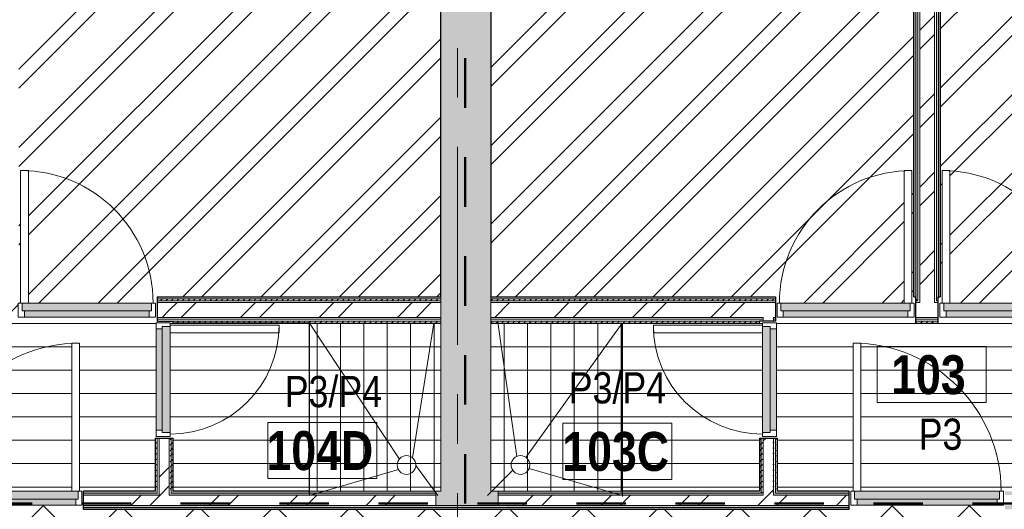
# Model space of a CAD drawing. Header units: millimetres. Extents: x -2180 to 54567, y -1945 to 22251.
# Tile 82 of 143: x 15192 to 21509, y 11857 to 15000. Entities that reach past the tile are written whole.
import ezdxf

# ---------------------------------------------------------------- set-up
doc = ezdxf.new("R2010")
doc.units = ezdxf.units.MM
doc.linetypes.add('Dash', pattern=[635, 317.5, -317.5])
doc.linetypes.add('Grid Line 1_2_', pattern=[2222.5, 1270, -317.5, 317.5, -317.5])
for name, color, linetype, lineweight, true_color in [('_ hall', 9, 'Continuous', 9, 0x808080), ('_Tuletõkketsoon', 1, 'Dash', 50, 0xff0000), ('Color Fill-1', 7, 'Continuous', 9, 0xab8450), ('Color Fill-2', 7, 'Continuous', 9, 0xc0c040), ('Color Fill-3', 9, 'Continuous', 9, 0x808080), ('Cut Pattern-1', 7, 'Continuous', 9, 0x787878), ('Cut Pattern-2', 7, 'Continuous', 25, 0x787878), ('Detail Items-1', 9, 'Continuous', 9, 0x808080), ('Doors-1', 7, 'Continuous', 9, 0x7b918a), ('Doors-3', 7, 'Continuous', 9, 0x646464), ('Room Tags-1', 7, 'Continuous', 9, 0x800000)]:
    doc.layers.add(name, color=color, linetype=linetype, lineweight=lineweight, true_color=true_color)
for name, color, linetype, lineweight in [('Common Edges', 7, 'Continuous', 9), ('Cut Pattern-3', 7, 'Continuous', 9), ('Doors', 7, 'Continuous', 9), ('Doors-2', 7, 'Continuous', 18), ('Grids-1', 7, 'Grid Line 1_2_', 9), ('Plan Swing', 7, 'Continuous', 9), ('Room Tags', 7, 'Continuous', 9), ('Thin Lines', 7, 'Continuous', 9), ('Walls-1', 7, 'Continuous', 25)]:
    doc.layers.add(name, color=color, linetype=linetype, lineweight=lineweight)
doc.styles.add('Swis721 Cn BT_1', font='swissc.ttf', dxfattribs={"height": 200})
doc.styles.add('Swis721 Cn BT_B', font='swisscb.ttf', dxfattribs={"height": 250})
pattern_1 = [(45, (0, 0), (0, 35.355339), [25, -25])]
pattern_2 = [(45, (0, 0), (-251.447, 251.447), []), (45, (0, 381), (-251.447, 251.447), [])]
pattern_3 = [(0, (0, 0), (0, 150), [])]

# ---------------------------------------------------------------- blocks, each defined once
blk = doc.blocks.new('SMA_D01_ 1-poolne - SU-P-10- 900x2100 1 korrus-V6-1 Korruse põrandate plaan')
at = {"layer": 'Doors-1'}
for points in [[(415, -5.5), (415, 44.5), (-415, 44.5), (-415, -5.5), (400, -5.5)], [(136, -45.5), (400, -45.5), (400, -5.5), (-400, -5.5), (-400, -45.5), (97.9, -45.5)]]:
    blk.add_hatch(color=256, dxfattribs=at).paths.add_polyline_path(points, flags=0)
at = {"layer": 'Doors'}
for p, q in [((375, 44.5), (-415, 44.5)), ((-400, -5.5), (400, -5.5)), ((400, -45.5), (-400, -45.5))]:
    blk.add_line(p, q, dxfattribs=at)
at = {"layer": 'Doors-2'}
for p, q in [((425, 894.5), (375, 894.5)), ((375, 894.5), (375, 44.5)), ((425, 44.5), (425, 894.5)), ((-415, 44.5), (-440, 44.5)), ((-440, 44.5), (-440, -45.5)), ((-415, -5.5), (-415, 44.5)), ((375, 44.5), (425, 44.5)), ((415, 44.5), (415, -5.5)), ((440, 44.5), (425, 44.5)), ((440, -45.5), (440, 44.5)), ((-440, -45.5), (-400, -45.5)), ((-400, -5.5), (-415, -5.5)), ((-400, -45.5), (-400, -5.5)), ((415, -5.5), (400, -5.5)), ((400, -5.5), (400, -45.5)), ((400, -45.5), (440, -45.5))]:
    blk.add_line(p, q, dxfattribs=at)
at = {"layer": 'Plan Swing'}
blk.add_arc((425, 44.5), 850, 90, 180, dxfattribs=at)
blk = doc.blocks.new('SMA_D01_ 1-poolne - SU-P-10- 900x2100 1 korrus-2368688-1 Korruse põrandate plaan')
at = {"layer": 'Doors-1'}
for points in [[(400, -44.5), (415, -44.5), (415, 5.5), (-415, 5.5), (-415, -44.5), (375, -44.5)], [(47.8, 5.5), (400, 5.5), (400, 45.5), (-400, 45.5), (-400, 5.5), (47, 5.5)]]:
    blk.add_hatch(color=256, dxfattribs=at).paths.add_polyline_path(points, flags=0)
at = {"layer": 'Doors'}
for p, q in [((-400, 45.5), (400, 45.5)), ((400, 5.5), (-400, 5.5)), ((-415, -44.5), (375, -44.5))]:
    blk.add_line(p, q, dxfattribs=at)
at = {"layer": 'Doors-2'}
for p, q in [((-440, -44.5), (-440, 45.5)), ((-440, 45.5), (-400, 45.5)), ((-415, 5.5), (-415, -44.5)), ((-400, 5.5), (-415, 5.5)), ((-400, 45.5), (-400, 5.5)), ((400, 5.5), (400, 45.5)), ((400, 45.5), (440, 45.5)), ((415, 5.5), (400, 5.5)), ((415, -44.5), (415, 5.5)), ((440, 45.5), (440, -44.5)), ((-415, -44.5), (-440, -44.5)), ((375, -44.5), (425, -44.5)), ((375, -894.5), (375, -44.5)), ((425, -44.5), (425, -894.5)), ((440, -44.5), (425, -44.5)), ((425, -894.5), (375, -894.5))]:
    blk.add_line(p, q, dxfattribs=at)
at = {"layer": 'Plan Swing'}
blk.add_arc((425, -44.5), 850, 180, 270, dxfattribs=at)
blk = doc.blocks.new('SMA_D01_ 1-poolne - SU-P-04 - 750x2100-1929738-1 Korruse põrandate plaan')
at = {"layer": 'Doors-3'}
for points in [[(340, -38), (340, 12), (-340, 12), (-340, -38), (308.7, -38)], [(325, 52), (-325, 52), (-325, 12), (325, 12)]]:
    blk.add_hatch(color=256, dxfattribs=at).paths.add_polyline_path(points, flags=0)
at = {"layer": 'Doors'}
for p, q in [((-325, 52), (325, 52)), ((325, 12), (-325, 12)), ((-340, -38), (300, -38))]:
    blk.add_line(p, q, dxfattribs=at)
at = {"layer": 'Doors-2'}
for p, q in [((-365, -38), (-365, 52)), ((-365, 52), (-325, 52)), ((-340, 12), (-340, -38)), ((-325, 12), (-340, 12)), ((-325, 52), (-325, 12)), ((325, 12), (325, 52)), ((325, 52), (365, 52)), ((340, 12), (325, 12)), ((340, -38), (340, 12)), ((365, 52), (365, -38)), ((-340, -38), (-365, -38)), ((300, -38), (350, -38)), ((300, -738), (300, -38)), ((350, -38), (350, -738)), ((365, -38), (350, -38)), ((350, -738), (300, -738))]:
    blk.add_line(p, q, dxfattribs=at)
at = {"layer": 'Plan Swing'}
blk.add_arc((350, -38), 700, 180, 270, dxfattribs=at)
blk = doc.blocks.new('SMA_D01_ 1-poolne - SU-P-07 - 1000x2100 1 korrus-2306832-1 Korruse põrandate plaan')
at = {"layer": 'Doors-1'}
for points in [[(-450, -8), (450, -8), (450, 32), (-450, 32)], [(425, -58), (465, -58), (465, -8), (-465, -8), (-465, -58), (-323, -58)]]:
    blk.add_hatch(color=256, dxfattribs=at).paths.add_polyline_path(points, flags=0)
at = {"layer": 'Doors'}
for p, q in [((-450, 32), (450, 32)), ((-465, -58), (425, -58)), ((450, -8), (-450, -8))]:
    blk.add_line(p, q, dxfattribs=at)
at = {"layer": 'Doors-2'}
for p, q in [((-490, -58), (-490, 32)), ((-490, 32), (-450, 32)), ((-450, 32), (-450, -8)), ((450, -8), (450, 32)), ((450, 32), (490, 32)), ((490, 32), (490, -58)), ((-465, -58), (-490, -58)), ((-465, -8), (-465, -58)), ((-450, -8), (-465, -8)), ((425, -58), (475, -58)), ((425, -1008), (425, -58)), ((465, -8), (450, -8)), ((465, -58), (465, -8)), ((475, -58), (475, -1008)), ((490, -58), (475, -58)), ((475, -1008), (425, -1008))]:
    blk.add_line(p, q, dxfattribs=at)
at = {"layer": 'Plan Swing'}
blk.add_arc((475, -58), 950, 180, 270, dxfattribs=at)
blk = doc.blocks.new('SMA_D01_ 1-poolne - SU-P-04 - 750x2100-1929737-1 Korruse põrandate plaan')
at = {"layer": 'Doors-3'}
for points in [[(340, 38), (-340, 38), (-340, -12), (340, -12), (340, 24.6)], [(325, -52), (325, -12), (-325, -12), (-325, -52), (59.1, -52)]]:
    blk.add_hatch(color=256, dxfattribs=at).paths.add_polyline_path(points, flags=0)
at = {"layer": 'Doors'}
for p, q in [((300, 38), (-340, 38)), ((-325, -12), (325, -12)), ((325, -52), (-325, -52))]:
    blk.add_line(p, q, dxfattribs=at)
at = {"layer": 'Doors-2'}
for p, q in [((350, 738), (300, 738)), ((300, 738), (300, 38)), ((350, 38), (350, 738)), ((-340, 38), (-365, 38)), ((-365, 38), (-365, -52)), ((-340, -12), (-340, 38)), ((300, 38), (350, 38)), ((340, 38), (340, -12)), ((365, 38), (350, 38)), ((365, -52), (365, 38)), ((-365, -52), (-325, -52)), ((-325, -12), (-340, -12)), ((-325, -52), (-325, -12)), ((340, -12), (325, -12)), ((325, -12), (325, -52)), ((325, -52), (365, -52))]:
    blk.add_line(p, q, dxfattribs=at)
at = {"layer": 'Plan Swing'}
blk.add_arc((350, 38), 700, 90, 180, dxfattribs=at)
blk = doc.blocks.new('SMA_D01_ 1-poolne - SU-P-07 - 1000x2100 1 korrus-2306867-1 Korruse põrandate plaan')
at = {"layer": 'Doors-1'}
for points in [[(450, 58), (-465, 58), (-465, 8), (465, 8), (465, 58)], [(-450, 8), (-450, -32), (450, -32), (450, 8), (-419.8, 8)]]:
    blk.add_hatch(color=256, dxfattribs=at).paths.add_polyline_path(points, flags=0)
at = {"layer": 'Doors'}
for p, q in [((425, 58), (-465, 58)), ((-450, 8), (450, 8)), ((450, -32), (-450, -32))]:
    blk.add_line(p, q, dxfattribs=at)
at = {"layer": 'Doors-2'}
for p, q in [((475, 1008), (425, 1008)), ((425, 1008), (425, 58)), ((475, 58), (475, 1008)), ((-465, 58), (-490, 58)), ((-490, 58), (-490, -32)), ((-465, 8), (-465, 58)), ((-450, 8), (-465, 8)), ((-450, -32), (-450, 8)), ((425, 58), (475, 58)), ((465, 8), (450, 8)), ((450, 8), (450, -32)), ((465, 58), (465, 8)), ((490, 58), (475, 58)), ((490, -32), (490, 58)), ((-490, -32), (-450, -32)), ((450, -32), (490, -32))]:
    blk.add_line(p, q, dxfattribs=at)
at = {"layer": 'Plan Swing'}
blk.add_arc((475, 58), 950, 90, 180, dxfattribs=at)
blk = doc.blocks.new('1_0 Room Tag - 2_5mm Nr-411650-1 Korruse põrandate plaan')
at = {"layer": 'Room Tags'}
for p, q in [((3.5, 1.8), (-3.5, 1.8)), ((-3.5, 1.8), (-3.5, -1.8)), ((3.5, 1.8), (3.5, -1.8)), ((3.5, -1.8), (-3.5, -1.8))]:
    blk.add_line(p, q, dxfattribs=at)

msp = doc.modelspace()

# ---------------------------------------------------------------- hatches: boundary and pattern name
at = {"layer": 'Color Fill-1'}
h = msp.add_hatch(dxfattribs=at)
h.set_pattern_fill('FP_39', color=256, style=0, pattern_type=2)
h.set_pattern_definition([(45, (0, 0), (-247.4874, 247.4874), []), (135, (0, 0), (-247.4874, -247.4874), [])])
h.paths.add_polyline_path([(10640.5, 10521), (10640.5, 10597.1), (11755.5, 10597.1), (11755.5, 10657.1), (12147.2, 10656.8), (12147.2, 10612.1), (15187.1, 10612.1), (15187.1, 10554.1), (15197.1, 10554.1), (15197.1, 10606.1), (16377.1, 10606.1), (16377.1, 10554.1), (16387.1, 10554.1), (16387.1, 10612.1), (20601, 10612.1), (20601, 10554.1), (20611, 10554.1), (20611, 10586.1), (21591, 10586.1), (21591, 10554.1), (21601, 10554.1), (21601, 10612.1), (23843.1, 10612.1), (23843.1, 10575.2), (24163.1, 10575.2), (24163.1, 10577.1), (24218.2, 10577.1), (24218.2, 10575.2), (25418.2, 10575.2), (25418.2, 10577.1), (25547.1, 10577.1), (25547.1, 10582.1), (26027.1, 10582.1), (26027.1, 10577.1), (30166, 10577.1), (30166, 11857.1), (27666.3, 11857.1), (27666.3, 11915.1), (27656.3, 11915.1), (27656.3, 11857.1), (27641.3, 11857.1), (27641.3, 10907.1), (27591.3, 10907.1), (27591.3, 11857.1), (26676.3, 11857.1), (26676.3, 11915.1), (26666.3, 11915.1), (26666.3, 11857.1), (21513.7, 11857.1), (21513.7, 11915.1), (21503.7, 11915.1), (21503.7, 11883.1), (20523.7, 11883.1), (20523.7, 11915.1), (20513.7, 11915.1), (20513.7, 11857.1), (15601.3, 11857.1), (15601.3, 11915.1), (15591.3, 11915.1), (15591.3, 11883.1), (14611.3, 11883.1), (14611.3, 11915.1), (14601.3, 11915.1), (14601.3, 11857.1), (9517.3, 11857.1), (9517.3, 11915.1), (9507.3, 11915.1), (9507.3, 11857.1), (8592.3, 11857.1), (8592.3, 10907.1), (8542.3, 10907.1), (8542.3, 11857.1), (8527.3, 11857.1), (8527.3, 11915.1), (8517.3, 11915.1), (8517.3, 11857.1), (6132.8, 11857.1), (6132.8, 11854.1), (5982.8, 11854.1), (5982.8, 10654.1), (6132.8, 10654.1), (6132.8, 10657.1), (10630.5, 10657.1), (10630.5, 10521)], flags=0)
at = {"layer": 'Color Fill-2'}
h = msp.add_hatch(dxfattribs=at)
h.set_pattern_fill('FP_3', color=256, style=0, pattern_type=2)
h.set_pattern_definition(pattern_2)
h.paths.add_polyline_path([(15173.3, 13136.6), (15183.3, 13136.6), (15183.3, 13181.1), (15198.3, 13181.1), (15198.3, 14031.1), (15248.3, 14031.1), (15248.3, 13181.1), (16063.3, 13181.1), (16063.3, 13136.6), (16073.3, 13136.6), (16073.3, 13221.1), (17893.9, 13221.1), (17893.9, 18015.9), (17517.8, 18015.9), (17517.8, 18111.9), (15517.8, 18111.9), (15517.8, 18015.9), (15221.8, 18015.9), (15221.8, 17811.9), (15185.8, 17811.9), (15185.8, 13221.1), (15173.3, 13221.1), (15173.3, 13150.5)], flags=0)
h = msp.add_hatch(dxfattribs=at)
h.set_pattern_fill('FP_3', color=256, style=0, pattern_type=2)
h.set_pattern_definition(pattern_2)
h.paths.add_polyline_path([(20040.8, 13136.6), (20050.8, 13136.6), (20050.8, 13181.1), (20865.8, 13181.1), (20865.8, 14031.1), (20915.8, 14031.1), (20915.8, 13181.1), (20930.8, 13181.1), (20930.8, 13136.6), (20940.8, 13136.6), (20940.8, 13221.1), (20929.2, 13221.1), (20929.2, 17811.9), (20883.4, 17811.9), (20883.4, 18015.9), (20483.4, 18015.9), (20483.4, 18111.9), (18483.4, 18111.9), (18483.4, 18015.9), (18213.9, 18015.9), (18213.9, 13221.1), (20040.8, 13221.1), (20040.8, 13150.5)], flags=0)
h = msp.add_hatch(dxfattribs=at)
h.set_pattern_fill('FP_3', color=256, style=0, pattern_type=2)
h.set_pattern_definition(pattern_2)
h.paths.add_polyline_path([(21084.8, 13136.6), (21094.8, 13136.6), (21094.8, 13181.1), (21109.8, 13181.1), (21109.8, 14031.1), (21159.8, 14031.1), (21159.8, 13181.1), (21974.8, 13181.1), (21974.8, 13136.6), (21984.8, 13136.6), (21984.8, 13221.1), (22965.8, 13221.1), (22965.8, 13752.1), (23808.2, 13752.1), (23808.2, 14616.9), (23898.2, 14616.9), (23897.3, 17811.9), (21098.2, 17811.9), (21098.2, 13221.1), (21084.8, 13221.1), (21084.8, 13150.5)], flags=0)
at = {"layer": 'Color Fill-3'}
h = msp.add_hatch(dxfattribs=at)
h.set_pattern_fill('FP_42', color=256, style=0, pattern_type=2)
h.set_pattern_definition(pattern_3)
h.paths.add_polyline_path([(14611.3, 11915.1), (14611.3, 11973.1), (15526.3, 11973.1), (15526.3, 12923.1), (15576.3, 12923.1), (15576.3, 11973.1), (15591.3, 11973.1), (15591.3, 11915.1), (15601.3, 11915.1), (15601.3, 11973.1), (16060.8, 11973.1), (16060.8, 12314.6), (16118.8, 12314.6), (16118.8, 12324.6), (16066.8, 12324.6), (16066.8, 13054.6), (16118.8, 13054.6), (16118.8, 13064.6), (16073.3, 13064.6), (16073.3, 13136.6), (16063.3, 13136.6), (16063.3, 13091.1), (15183.3, 13091.1), (15183.3, 13136.6), (15173.3, 13136.6), (15173.3, 13052.1), (15029.3, 13052.1), (15029.3, 13136.6), (15019.3, 13136.6), (15019.3, 13091.1), (14139.3, 13091.1), (14139.3, 13136.6), (14129.3, 13136.6), (14129.3, 13064.6), (14083.8, 13064.6), (14083.8, 13054.6), (14135.8, 13054.6), (14135.8, 12324.6), (14083.8, 12324.6), (14083.8, 12314.6), (14141.8, 12314.6), (14141.8, 11973.1), (14601.3, 11973.1), (14601.3, 11915.1)], flags=0)
h = msp.add_hatch(dxfattribs=at)
h.set_pattern_fill('FP_42', color=256, style=0, pattern_type=2)
h.set_pattern_definition(pattern_3)
h.paths.add_polyline_path([(20513.7, 11915.1), (20523.7, 11915.1), (20523.7, 11973.1), (20538.7, 11973.1), (20538.7, 12923.1), (20588.7, 12923.1), (20588.7, 11973.1), (21503.7, 11973.1), (21503.7, 11915.1), (21513.7, 11915.1), (21513.7, 11973.1), (21972.3, 11973.1), (21972.3, 12314.6), (22030.3, 12314.6), (22030.3, 12324.6), (21978.3, 12324.6), (21978.3, 13054.6), (22030.3, 13054.6), (22030.3, 13064.6), (21984.8, 13064.6), (21984.8, 13136.6), (21974.8, 13136.6), (21974.8, 13091.1), (21094.8, 13091.1), (21094.8, 13136.6), (21084.8, 13136.6), (21084, 13052.1), (20940.8, 13052.1), (20940.8, 13136.6), (20930.8, 13136.6), (20930.8, 13091.1), (20050.8, 13091.1), (20050.8, 13136.6), (20040.8, 13136.6), (20040.8, 13064.6), (19995.3, 13064.6), (19995.3, 13054.6), (20047.3, 13054.6), (20047.3, 12324.6), (19995.3, 12324.6), (19995.3, 12314.6), (20053.3, 12314.6), (20053.3, 11973.1), (20513.7, 11973.1), (20513.7, 11923.1)], flags=0)
h = msp.add_hatch(dxfattribs=at)
h.set_pattern_fill('FP_42', color=256, style=0, pattern_type=2)
h.set_pattern_definition(pattern_3)
h.paths.add_polyline_path([(16896.9, 11973.1), (17051.2, 11973.1), (17051.2, 13052.1), (16176.8, 13052.1), (16176.8, 13064.6), (16118.8, 13064.6), (16118.8, 13054.6), (16156.8, 13054.6), (16156.8, 13039.6), (16856.8, 13039.6), (16856.8, 12989.6), (16156.8, 12989.6), (16156.8, 12324.6), (16118.8, 12324.6), (16118.8, 12314.6), (16176.8, 12314.6), (16176.8, 11973.1), (16275.3, 11973.1)], flags=0)
h = msp.add_hatch(dxfattribs=at)
h.set_pattern_fill('FP_42', color=256, style=0, pattern_type=2)
h.set_pattern_definition(pattern_3)
h.paths.add_polyline_path([(19844.5, 11973.1), (19937.3, 11973.1), (19937.3, 12314.6), (19995.3, 12314.6), (19995.3, 12324.6), (19957.3, 12324.6), (19957.3, 12989.6), (19257.3, 12989.6), (19257.3, 13039.6), (19957.3, 13039.6), (19957.3, 13054.6), (19995.3, 13054.6), (19995.3, 13064.6), (19937.3, 13064.6), (19937.3, 13052.1), (19057.4, 13052.1), (19057.4, 11973.1), (19383.5, 11973.1)], flags=0)
at = {"layer": 'Cut Pattern-1'}
h = msp.add_hatch(dxfattribs=at)
h.set_pattern_fill('FP_3', color=256, style=0, pattern_type=2)
h.set_pattern_definition(pattern_2)
h.paths.add_polyline_path([(20966.2, 13184.1), (21061.2, 13184.1), (21061.2, 17811.9), (20966.2, 17811.9), (20966.2, 13196.1)], flags=0)
h = msp.add_hatch(dxfattribs=at)
h.set_pattern_fill('FP_3', color=256, style=0, pattern_type=2)
h.set_pattern_definition(pattern_2)
h.paths.add_polyline_path([(16151.8, 13089.1), (16151.8, 13184.1), (16073.3, 13184.1), (16073.3, 13089.1)], flags=0)
h.paths.add_polyline_path([(15029.3, 13089.1), (15173.3, 13089.1), (15173.3, 13184.1), (15029.3, 13184.1), (15029.3, 13150.5)], flags=0)
h.paths.add_polyline_path([(14129.3, 13089.1), (14129.3, 13184.1), (14083.8, 13184.1), (14083.8, 13089.1), (14116.8, 13089.1)], flags=0)
h = msp.add_hatch(dxfattribs=at)
h.set_pattern_fill('FP_3', color=256, style=0, pattern_type=2)
h.set_pattern_definition(pattern_2)
h.paths.add_polyline_path([(16176.8, 13089.1), (17893.9, 13089.1), (17893.9, 13184.1), (16151.8, 13184.1), (16151.8, 13089.1)], flags=0)
h = msp.add_hatch(dxfattribs=at)
h.set_pattern_fill('FP_3', color=256, style=0, pattern_type=2)
h.set_pattern_definition(pattern_2)
h.paths.add_polyline_path([(19383.5, 13089.1), (19995.3, 13089.1), (19995.3, 13184.1), (18213.9, 13184.1), (18213.9, 13089.1), (18261.7, 13089.1)], flags=0)
h = msp.add_hatch(dxfattribs=at)
h.set_pattern_fill('FP_3', color=256, style=0, pattern_type=2)
h.set_pattern_definition(pattern_2)
h.paths.add_polyline_path([(20005.2, 11948.1), (20028.3, 11948.1), (20028.3, 12314.6), (19962.3, 12314.6), (19962.3, 11948.1)], flags=0)
h.paths.add_polyline_path([(20028.3, 13064.6), (20028.3, 13089.1), (19962.3, 13089.1), (19962.3, 13064.6), (20025.1, 13064.6)], flags=0)
h = msp.add_hatch(dxfattribs=at)
h.set_pattern_fill('FP_3', color=256, style=0, pattern_type=2)
h.set_pattern_definition(pattern_2)
h.paths.add_polyline_path([(16085.8, 11948.1), (16151.8, 11948.1), (16151.8, 12314.6), (16085.8, 12314.6), (16085.8, 11960.6)], flags=0)
h = msp.add_hatch(dxfattribs=at)
h.set_pattern_fill('FP_3', color=256, style=0, pattern_type=2)
h.set_pattern_definition(pattern_2)
h.paths.add_polyline_path([(16896.9, 11882.1), (17861.7, 11882.1), (17861.7, 11948.1), (15601.3, 11948.1), (15601.3, 11882.1), (16275.3, 11882.1)], flags=0)
h.paths.add_polyline_path([(12545.4, 11882.1), (14601.3, 11882.1), (14601.3, 11948.1), (9517.3, 11948.1), (9517.3, 11882.1), (12234.5, 11882.1)], flags=0)
h.paths.add_polyline_path([(8193.8, 11882.1), (8517.3, 11882.1), (8517.3, 11948.1), (6213.8, 11948.1), (6213.8, 11882.1), (7572.2, 11882.1)], flags=0)
h = msp.add_hatch(dxfattribs=at)
h.set_pattern_fill('FP_3', color=256, style=0, pattern_type=2)
h.set_pattern_definition(pattern_2)
h.paths.add_polyline_path([(29817.4, 11882.1), (29817.4, 11948.1), (27666.3, 11948.1), (27666.3, 11882.1), (29329.9, 11882.1)], flags=0)
h.paths.add_polyline_path([(24888.7, 11882.1), (26666.3, 11882.1), (26666.3, 11948.1), (21513.7, 11948.1), (21513.7, 11882.1), (24356.7, 11882.1)], flags=0)
h.paths.add_polyline_path([(20513.7, 11882.1), (20513.7, 11948.1), (18261.7, 11948.1), (18261.7, 11882.1), (20005.2, 11882.1)], flags=0)
at = {"layer": 'Cut Pattern-2'}
for points in [[(18140.2, 12757.2), (18213.9, 12757.2), (18213.9, 18111.9), (17893.9, 18111.9), (17893.9, 12757.2)], [(18140.2, 11882.1), (18261.7, 11882.1), (18261.7, 11973.1), (18213.9, 11973.1), (18213.9, 12757.2), (17893.9, 12757.2), (17893.9, 11973.1), (17861.7, 11973.1), (17861.7, 11882.1)]]:
    msp.add_hatch(color=256, dxfattribs=at).paths.add_polyline_path(points, flags=0)
at = {"layer": 'Cut Pattern-3'}
h = msp.add_hatch(dxfattribs=at)
h.set_pattern_fill('FP_1', color=256, style=0, pattern_type=2)
h.set_pattern_definition(pattern_1)
h.paths.add_polyline_path([(20937.7, 13221.1), (20941.7, 13221.1), (20941.7, 17811.9), (20929.2, 17811.9), (20929.2, 13221.1)], flags=0)
h = msp.add_hatch(dxfattribs=at)
h.set_pattern_fill('FP_1', color=256, style=0, pattern_type=2)
h.set_pattern_definition(pattern_1)
h.paths.add_polyline_path([(20954.2, 13208.6), (20954.2, 17811.9), (20941.7, 17811.9), (20941.7, 13208.6)], flags=0)
h = msp.add_hatch(dxfattribs=at)
h.set_pattern_fill('FP_1', color=256, style=0, pattern_type=2)
h.set_pattern_definition(pattern_1)
h.paths.add_polyline_path([(21073.2, 13208.6), (21084.8, 13208.6), (21085.7, 17811.9), (21073.2, 17811.9), (21073.2, 13208.6)], flags=0)
h = msp.add_hatch(dxfattribs=at)
h.set_pattern_fill('FP_1', color=256, style=0, pattern_type=2)
h.set_pattern_definition(pattern_1)
h.paths.add_polyline_path([(21098.2, 13221.1), (21098.2, 17811.9), (21085.7, 17811.9), (21085.7, 13221.1), (21093.1, 13221.1)], flags=0)
h = msp.add_hatch(dxfattribs=at)
h.set_pattern_fill('FP_1', color=256, style=0, pattern_type=2)
h.set_pattern_definition(pattern_1)
h.paths.add_polyline_path([(15032, 13196.1), (15041.8, 13196.1), (15041.8, 13208.6), (15029.3, 13208.6), (15029.3, 13196.1)], flags=0)
h.paths.add_polyline_path([(16151.8, 13196.1), (16151.8, 13208.6), (16073.3, 13208.6), (16073.3, 13196.1)], flags=0)
h.paths.add_polyline_path([(15160.8, 13196.1), (15173.3, 13196.1), (15173.3, 13208.6), (15160.8, 13208.6)], flags=0)
h.paths.add_polyline_path([(14129.3, 13196.1), (14129.3, 13208.6), (14083.8, 13208.6), (14083.8, 13196.1)], flags=0)
h = msp.add_hatch(dxfattribs=at)
h.set_pattern_fill('FP_1', color=256, style=0, pattern_type=2)
h.set_pattern_definition(pattern_1)
h.paths.add_polyline_path([(16896.9, 13196.1), (17893.9, 13196.1), (17893.9, 13208.6), (16151.8, 13208.6), (16151.8, 13196.1), (16176.8, 13196.1)], flags=0)
h = msp.add_hatch(dxfattribs=at)
h.set_pattern_fill('FP_1', color=256, style=0, pattern_type=2)
h.set_pattern_definition(pattern_1)
h.paths.add_polyline_path([(18213.9, 13196.1), (19995.3, 13196.1), (19995.3, 13208.6), (18213.9, 13208.6)], flags=0)
h = msp.add_hatch(dxfattribs=at)
h.set_pattern_fill('FP_1', color=256, style=0, pattern_type=2)
h.set_pattern_definition(pattern_1)
h.paths.add_polyline_path([(22065.8, 13196.1), (22065.8, 13208.6), (21984.8, 13208.6), (21984.8, 13196.1)], flags=0)
h.paths.add_polyline_path([(20942.2, 13196.1), (20954.2, 13196.1), (20954.2, 13208.6), (20940.8, 13208.6), (20941.7, 13196.1)], flags=0)
h.paths.add_polyline_path([(21073.2, 13196.1), (21084.8, 13196.1), (21084.8, 13208.6), (21073.2, 13208.6)], flags=0)
h.paths.add_polyline_path([(20040.8, 13196.1), (20040.8, 13208.6), (19995.3, 13208.6), (19995.3, 13196.1)], flags=0)
h = msp.add_hatch(dxfattribs=at)
h.set_pattern_fill('FP_1', color=256, style=0, pattern_type=2)
h.set_pattern_definition(pattern_1)
h.paths.add_polyline_path([(16896.9, 13052.1), (17893.9, 13052.1), (17893.9, 13064.6), (16176.8, 13064.6), (16176.8, 13052.1), (16856.8, 13052.1)], flags=0)
h = msp.add_hatch(dxfattribs=at)
h.set_pattern_fill('FP_1', color=256, style=0, pattern_type=2)
h.set_pattern_definition(pattern_1)
h.paths.add_polyline_path([(19383.5, 13052.1), (19937.3, 13052.1), (19937.3, 13064.6), (18213.9, 13064.6), (18213.9, 13052.1), (19257.3, 13052.1)], flags=0)
h = msp.add_hatch(dxfattribs=at)
h.set_pattern_fill('FP_1', color=256, style=0, pattern_type=2)
h.set_pattern_definition(pattern_1)
h.paths.add_polyline_path([(21084.8, 13052.1), (21084.8, 13064.6), (20940.8, 13064.6), (20940.8, 13052.1), (21061.2, 13052.1)], flags=0)
h = msp.add_hatch(dxfattribs=at)
h.set_pattern_fill('FP_1', color=256, style=0, pattern_type=2)
h.set_pattern_definition(pattern_1)
h.paths.add_polyline_path([(16073.3, 11973.1), (16073.3, 12314.6), (16060.8, 12314.6), (16060.8, 11973.1)], flags=0)
h = msp.add_hatch(dxfattribs=at)
h.set_pattern_fill('FP_1', color=256, style=0, pattern_type=2)
h.set_pattern_definition(pattern_1)
h.paths.add_polyline_path([(16164.3, 11960.6), (16164.3, 12314.6), (16151.8, 12314.6), (16151.8, 11960.6)], flags=0)
h = msp.add_hatch(dxfattribs=at)
h.set_pattern_fill('FP_1', color=256, style=0, pattern_type=2)
h.set_pattern_definition(pattern_1)
h.paths.add_polyline_path([(16164.3, 11973.1), (16176.8, 11973.1), (16176.8, 12314.6), (16164.3, 12314.6), (16164.3, 12086.3)], flags=0)
h = msp.add_hatch(dxfattribs=at)
h.set_pattern_fill('FP_1', color=256, style=0, pattern_type=2)
h.set_pattern_definition(pattern_1)
h.paths.add_polyline_path([(19949.8, 11973.1), (19949.8, 12314.6), (19937.3, 12314.6), (19937.3, 11973.1)], flags=0)
h = msp.add_hatch(dxfattribs=at)
h.set_pattern_fill('FP_1', color=256, style=0, pattern_type=2)
h.set_pattern_definition(pattern_1)
h.paths.add_polyline_path([(19957.3, 11960.6), (19962.3, 11960.6), (19962.3, 12314.6), (19949.8, 12314.6), (19949.8, 11960.6)], flags=0)
h = msp.add_hatch(dxfattribs=at)
h.set_pattern_fill('FP_1', color=256, style=0, pattern_type=2)
h.set_pattern_definition(pattern_1)
h.paths.add_polyline_path([(20030.8, 11960.6), (20040.8, 11960.6), (20040.8, 12314.6), (20028.3, 12314.6), (20028.3, 11960.6)], flags=0)
h = msp.add_hatch(dxfattribs=at)
h.set_pattern_fill('FP_1', color=256, style=0, pattern_type=2)
h.set_pattern_definition(pattern_1)
h.paths.add_polyline_path([(20053.3, 11973.1), (20053.3, 12314.6), (20040.8, 12314.6), (20040.8, 11973.1)], flags=0)
h = msp.add_hatch(dxfattribs=at)
h.set_pattern_fill('FP_1', color=256, style=0, pattern_type=2)
h.set_pattern_definition(pattern_1)
h.paths.add_polyline_path([(16896.9, 11960.6), (17861.7, 11960.6), (17861.7, 11973.1), (16164.3, 11973.1), (16164.3, 11960.6), (16275.3, 11960.6)], flags=0)
h.paths.add_polyline_path([(15653.6, 11960.6), (16073.3, 11960.6), (16073.3, 11973.1), (15601.3, 11973.1), (15601.3, 11960.6)], flags=0)
h.paths.add_polyline_path([(13167, 11960.6), (14038.3, 11960.6), (14038.3, 11973.1), (12648.5, 11973.1), (12648.5, 11960.6), (13086.3, 11960.6)], flags=0)
h.paths.add_polyline_path([(14410.3, 11960.6), (14601.3, 11960.6), (14601.3, 11973.1), (14129.3, 11973.1), (14129.3, 11960.6)], flags=0)
h.paths.add_polyline_path([(12584, 11960.6), (12584, 11973.1), (12168.5, 11973.1), (12168.5, 11960.6), (12545.4, 11960.6)], flags=0)
h.paths.add_polyline_path([(11999.5, 11960.6), (11999.5, 11973.1), (11504, 11973.1), (11504, 11960.6), (11923.7, 11960.6)], flags=0)
h.paths.add_polyline_path([(10075.3, 11960.6), (11439.5, 11960.6), (11439.5, 11973.1), (10075.3, 11973.1)], flags=0)
h.paths.add_polyline_path([(9984.3, 11960.6), (9984.3, 11973.1), (9517.3, 11973.1), (9517.3, 11960.6), (9747.9, 11960.6)], flags=0)
h.paths.add_polyline_path([(8040.3, 11960.6), (8517.3, 11960.6), (8517.3, 11973.1), (8040.3, 11973.1)], flags=0)
h.paths.add_polyline_path([(6950.5, 11960.6), (7949.3, 11960.6), (7949.3, 11973.1), (6213.8, 11973.1), (6213.8, 11960.6), (6328.9, 11960.6)], flags=0)
h = msp.add_hatch(dxfattribs=at)
h.set_pattern_fill('FP_1', color=256, style=0, pattern_type=2)
h.set_pattern_definition(pattern_1)
h.paths.add_polyline_path([(17861.7, 11948.1), (17861.7, 11960.6), (16151.8, 11960.6), (16151.8, 11948.1), (16896.9, 11948.1)], flags=0)
h.paths.add_polyline_path([(15653.6, 11948.1), (16085.8, 11948.1), (16085.8, 11960.6), (15601.3, 11960.6), (15601.3, 11948.1)], flags=0)
h.paths.add_polyline_path([(12168.5, 11948.1), (12584, 11948.1), (12584, 11960.6), (12168.5, 11960.6)], flags=0)
h.paths.add_polyline_path([(9747.9, 11948.1), (9996.8, 11948.1), (9996.8, 11960.6), (9517.3, 11960.6), (9517.3, 11948.1)], flags=0)
h.paths.add_polyline_path([(13077.3, 11948.1), (14050.8, 11948.1), (14050.8, 11960.6), (12648.5, 11960.6), (12648.5, 11948.1), (12730.9, 11948.1)], flags=0)
h.paths.add_polyline_path([(11923.7, 11948.1), (11999.5, 11948.1), (11999.5, 11960.6), (11504, 11960.6), (11504, 11948.1), (11595.6, 11948.1)], flags=0)
h.paths.add_polyline_path([(10067.8, 11948.1), (11439.5, 11948.1), (11439.5, 11960.6), (10062.8, 11960.6), (10062.8, 11948.1), (10067.6, 11948.1)], flags=0)
h.paths.add_polyline_path([(14601.3, 11948.1), (14601.3, 11960.6), (14116.8, 11960.6), (14116.8, 11948.1), (14410.3, 11948.1)], flags=0)
h.paths.add_polyline_path([(6240.7, 11948.1), (7961.8, 11948.1), (7961.8, 11960.6), (6213.8, 11960.6), (6213.8, 11948.1)], flags=0)
h.paths.add_polyline_path([(8032.6, 11948.1), (8517.3, 11948.1), (8517.3, 11960.6), (8027.8, 11960.6), (8027.8, 11948.1)], flags=0)
h = msp.add_hatch(dxfattribs=at)
h.set_pattern_fill('FP_1', color=256, style=0, pattern_type=2)
h.set_pattern_definition(pattern_1)
h.paths.add_polyline_path([(29817.4, 11960.6), (29817.4, 11973.1), (28193.3, 11973.1), (28193.3, 11960.6), (29329.9, 11960.6)], flags=0)
h.paths.add_polyline_path([(28102.3, 11960.6), (28102.3, 11973.1), (27666.3, 11973.1), (27666.3, 11960.6), (28086.6, 11960.6)], flags=0)
h.paths.add_polyline_path([(26109.8, 11960.6), (26666.3, 11960.6), (26666.3, 11973.1), (26109.8, 11973.1)], flags=0)
h.paths.add_polyline_path([(25600, 11960.6), (26018.8, 11960.6), (26018.8, 11973.1), (24582.7, 11973.1), (24582.7, 11960.6), (24978.4, 11960.6)], flags=0)
h.paths.add_polyline_path([(24356.7, 11960.6), (24518.2, 11960.6), (24518.2, 11973.1), (24097.7, 11973.1), (24097.7, 11960.6)], flags=0)
h.paths.add_polyline_path([(23508.2, 11960.6), (23928.7, 11960.6), (23928.7, 11973.1), (23508.2, 11973.1)], flags=0)
h.paths.add_polyline_path([(23443.7, 11960.6), (23443.7, 11973.1), (22075.8, 11973.1), (22075.8, 11960.6), (23309.8, 11960.6)], flags=0)
h.paths.add_polyline_path([(21513.7, 11960.6), (21984.8, 11960.6), (21984.8, 11973.1), (21513.7, 11973.1)], flags=0)
h.paths.add_polyline_path([(19949.8, 11960.6), (19949.8, 11973.1), (18261.7, 11973.1), (18261.7, 11960.6), (19936.4, 11960.6)], flags=0)
h.paths.add_polyline_path([(20040.8, 11960.6), (20513.7, 11960.6), (20513.7, 11973.1), (20040.8, 11973.1)], flags=0)
h = msp.add_hatch(dxfattribs=at)
h.set_pattern_fill('FP_1', color=256, style=0, pattern_type=2)
h.set_pattern_definition(pattern_1)
h.paths.add_polyline_path([(29817.4, 11948.1), (29817.4, 11960.6), (28180.8, 11960.6), (28180.8, 11948.1), (29329.9, 11948.1)], flags=0)
h.paths.add_polyline_path([(27666.3, 11948.1), (28114.8, 11948.1), (28114.8, 11960.6), (27666.3, 11960.6)], flags=0)
h.paths.add_polyline_path([(25910.9, 11948.1), (26031.3, 11948.1), (26031.3, 11960.6), (24582.7, 11960.6), (24582.7, 11948.1), (25600, 11948.1)], flags=0)
h.paths.add_polyline_path([(26097.3, 11948.1), (26666.3, 11948.1), (26666.3, 11960.6), (26097.3, 11960.6)], flags=0)
h.paths.add_polyline_path([(23113.4, 11948.1), (23443.7, 11948.1), (23443.7, 11960.6), (22063.3, 11960.6), (22063.3, 11948.1), (22866.8, 11948.1)], flags=0)
h.paths.add_polyline_path([(23508.2, 11948.1), (23928.7, 11948.1), (23928.7, 11960.6), (23508.2, 11960.6)], flags=0)
h.paths.add_polyline_path([(21513.7, 11948.1), (21997.3, 11948.1), (21997.3, 11960.6), (21513.7, 11960.6)], flags=0)
h.paths.add_polyline_path([(24097.7, 11948.1), (24518.2, 11948.1), (24518.2, 11960.6), (24097.7, 11960.6), (24097.7, 11948.4)], flags=0)
h.paths.add_polyline_path([(19962.3, 11948.1), (19962.3, 11960.6), (18261.7, 11960.6), (18261.7, 11948.1), (19383.5, 11948.1)], flags=0)
h.paths.add_polyline_path([(20028.3, 11948.1), (20513.7, 11948.1), (20513.7, 11960.6), (20028.3, 11960.6)], flags=0)
h = msp.add_hatch(dxfattribs=at)
h.set_pattern_fill('FP_1', color=256, style=0, pattern_type=2)
h.set_pattern_definition(pattern_1)
h.paths.add_polyline_path([(18261.7, 11869.6), (18261.7, 11882.1), (15601.3, 11882.1), (15601.3, 11869.6), (18140.2, 11869.6)], flags=0)
h.paths.add_polyline_path([(13020.7, 11869.6), (14601.3, 11869.6), (14601.3, 11882.1), (9517.3, 11882.1), (9517.3, 11869.6), (12695.4, 11869.6)], flags=0)
h.paths.add_polyline_path([(8517.3, 11869.6), (8517.3, 11882.1), (6149.5, 11882.1), (6149.5, 11869.6), (8193.8, 11869.6)], flags=0)
h = msp.add_hatch(dxfattribs=at)
h.set_pattern_fill('FP_1', color=256, style=0, pattern_type=2)
h.set_pattern_definition(pattern_1)
h.paths.add_polyline_path([(29817.4, 11869.6), (29817.4, 11882.1), (27666.3, 11882.1), (27666.3, 11869.6), (29329.9, 11869.6)], flags=0)
h.paths.add_polyline_path([(21870.1, 11869.6), (26666.3, 11869.6), (26666.3, 11882.1), (21513.7, 11882.1), (21513.7, 11869.6)], flags=0)
h.paths.add_polyline_path([(19383.5, 11869.6), (20513.7, 11869.6), (20513.7, 11882.1), (18261.7, 11882.1), (18261.7, 11869.6)], flags=0)
h = msp.add_hatch(dxfattribs=at)
h.set_pattern_fill('FP_1', color=256, style=0, pattern_type=2)
h.set_pattern_definition(pattern_1)
h.paths.add_polyline_path([(18261.7, 11857.1), (18261.7, 11869.6), (15601.3, 11869.6), (15601.3, 11857.1), (18140.2, 11857.1)], flags=0)
h.paths.add_polyline_path([(11462, 11857.1), (14601.3, 11857.1), (14601.3, 11869.6), (9517.3, 11869.6), (9517.3, 11857.1), (11449.5, 11857.1)], flags=0)
h.paths.add_polyline_path([(6950.5, 11857.1), (8517.3, 11857.1), (8517.3, 11869.6), (6149.5, 11869.3), (6149.5, 11857.1), (6328.9, 11857.1)], flags=0)
h = msp.add_hatch(dxfattribs=at)
h.set_pattern_fill('FP_1', color=256, style=0, pattern_type=2)
h.set_pattern_definition(pattern_1)
h.paths.add_polyline_path([(29817.4, 11857.1), (29817.4, 11869.6), (27666.3, 11869.6), (27666.3, 11857.1), (29329.9, 11857.1)], flags=0)
h.paths.add_polyline_path([(21870.1, 11857.1), (26666.3, 11857.1), (26666.3, 11869.6), (21513.7, 11869.6), (21513.7, 11857.1)], flags=0)
h.paths.add_polyline_path([(20005.2, 11857.1), (20513.7, 11857.1), (20513.7, 11869.6), (18261.7, 11869.6), (18261.7, 11857.1), (19962.3, 11857.1)], flags=0)
at = {"layer": 'Detail Items-1'}
h = msp.add_hatch(dxfattribs=at)
h.set_pattern_fill('FP_40', color=256, style=0, pattern_type=2)
h.set_pattern_definition([(0, (0, 0), (0, 150), []), (90, (0, 0), (-150, 9e-15), [])])
h.paths.add_polyline_path([(11811.1, 4843), (11830.5, 4843), (11830.5, 6050.1), (10966.9, 6050.1), (10966.9, 4843)], flags=0)
h.paths.add_polyline_path([(23843.1, 9287.1), (23843.1, 10487.1), (23048.7, 10487.1), (23048.7, 9287.1), (23301.8, 9287.1)], flags=0)
h.paths.add_polyline_path([(29066, 11973.1), (29866, 11973.1), (29866, 13052.1), (29066, 13052.1), (29066, 12441)], flags=0)
h.paths.add_polyline_path([(17893.9, 11973.1), (17893.9, 13052.1), (17051.2, 13052.1), (17051.2, 11973.1), (17861.7, 11973.1)], flags=0)
h.paths.add_polyline_path([(18213.9, 11973.1), (19057.4, 11973.1), (19057.4, 13052.1), (18213.9, 13052.1), (18213.9, 12441)], flags=0)
h.paths.add_polyline_path([(7077.4, 12009), (7077.4, 13052.1), (6213.8, 13052.1), (6213.8, 12009), (6950.5, 12009)], flags=0)

# ---------------------------------------------------------------- linework, layer by layer
at = {"layer": '_ hall'}
for p, q in [((17049.5, 13067.1), (17049.5, 11958.2)), ((17051.2, 11946.6), (17051.2, 13052.1)), ((17051.2, 13052.1), (17627.7, 12179.8)), ((17712.5, 12187.4), (17849.5, 13052.1)), ((18380.7, 12196.4), (18259.5, 13058.6)), ((19057.4, 13052.1), (18439.7, 12190.3)), ((19057.4, 11946.6), (19057.4, 13052.1)), ((19059.5, 13052.1), (19059.5, 11940.1)), ((17733.8, 12138.5), (17875.5, 11946.6)), ((17621.6, 12111.9), (17051.2, 11946.6)), ((18355.1, 12107.9), (18193.8, 11946.6)), ((18460.6, 12119.5), (19057.4, 11946.6))]:
    msp.add_line(p, q, dxfattribs=at)
for centre in [(17673.8, 12141.5), (18404.8, 12141.5)]:
    msp.add_circle(centre, 60, dxfattribs=at)
at = {"layer": '_Tuletõkketsoon'}
for p, q in [((18049.3, 11894.1), (18049.3, 18362.9)), ((6063.8, 11894.1), (30291.5, 11894.1))]:
    msp.add_line(p, q, dxfattribs=at)
at = {"layer": 'Common Edges'}
for p, q in [((20941.7, 13221.1), (20941.7, 17811.9)), ((20954.2, 13196.1), (20954.2, 17811.9)), ((20966.2, 13184.1), (20966.2, 17811.9)), ((21061.2, 13184.1), (21061.2, 17811.9)), ((21073.2, 13196.1), (21073.2, 17811.9)), ((21085.7, 13221.1), (21085.7, 17811.9)), ((17893.9, 13208.6), (16073.3, 13208.6)), ((17893.9, 13052.1), (17893.9, 13221.1)), ((18213.9, 13221.1), (18213.9, 13052.1)), ((20040.8, 13208.6), (18213.9, 13208.6)), ((20941.7, 13221.1), (20940.8, 13221.1)), ((17893.9, 13196.1), (16073.3, 13196.1)), ((17893.9, 13184.1), (16073.3, 13184.1)), ((20040.8, 13196.1), (18213.9, 13196.1)), ((20040.8, 13184.1), (18213.9, 13184.1)), ((20954.2, 13196.1), (20940.8, 13196.1)), ((20966.2, 13184.1), (20940.8, 13184.1)), ((21084.8, 13184.1), (21061.2, 13184.1)), ((21084.8, 13196.1), (21073.2, 13196.1)), ((17893.9, 13089.1), (16073.3, 13089.1)), ((17893.9, 13077.1), (16073.3, 13077.1)), ((19962.3, 13089.1), (18213.9, 13089.1)), ((19962.3, 13077.1), (18213.9, 13077.1)), ((19962.3, 13089.1), (19962.3, 13064.6)), ((20028.3, 13089.1), (20028.3, 13064.6)), ((20040.8, 13089.1), (20028.3, 13089.1)), ((20040.8, 13077.1), (20028.3, 13077.1)), ((21084.8, 13089.1), (20940.8, 13089.1)), ((21084.8, 13077.1), (20940.8, 13077.1)), ((17893.9, 13064.6), (16176.8, 13064.6)), ((19937.3, 13064.6), (18213.9, 13064.6)), ((21084.8, 13064.6), (20940.8, 13064.6)), ((16073.3, 11960.6), (16073.3, 12314.6)), ((16085.8, 11948.1), (16085.8, 12314.6)), ((16151.8, 11948.1), (16151.8, 12314.6)), ((16164.3, 11960.6), (16164.3, 12314.6)), ((19949.8, 11960.6), (19949.8, 12314.6)), ((19962.3, 11948.1), (19962.3, 12314.6)), ((20028.3, 11948.1), (20028.3, 12314.6)), ((20040.8, 11960.6), (20040.8, 12314.6)), ((16073.3, 11960.6), (15601.3, 11960.6)), ((16085.8, 11948.1), (15601.3, 11948.1)), ((17861.7, 11948.1), (16151.8, 11948.1)), ((17861.7, 11960.6), (16164.3, 11960.6)), ((17861.7, 11882.1), (17861.7, 11973.1)), ((18261.7, 11882.1), (18261.7, 11973.1)), ((19949.8, 11960.6), (18261.7, 11960.6)), ((19962.3, 11948.1), (18261.7, 11948.1)), ((20513.7, 11948.1), (20028.3, 11948.1)), ((20513.7, 11960.6), (20040.8, 11960.6)), ((20513.7, 11882.1), (15601.3, 11882.1)), ((20513.7, 11869.6), (15601.3, 11869.6))]:
    msp.add_line(p, q, dxfattribs=at)
at = {"layer": 'Grids-1'}
msp.add_line((18000, 18627.8), (18000, 1154.9), dxfattribs=at)
at = {"layer": 'Thin Lines'}
for p, q in [((17893.9, 13052.1), (17051.2, 13052.1)), ((17051.2, 13052.1), (17051.2, 11973.1)), ((17893.9, 11973.1), (17893.9, 13052.1)), ((19057.4, 13052.1), (18213.9, 13052.1)), ((18213.9, 13052.1), (18213.9, 11973.1)), ((19057.4, 11973.1), (19057.4, 13052.1)), ((17051.2, 11973.1), (17893.9, 11973.1)), ((18213.9, 11973.1), (19057.4, 11973.1))]:
    msp.add_line(p, q, dxfattribs=at)
at = {"layer": 'Walls-1'}
for p, q in [((17893.9, 13221.1), (17893.9, 18015.9)), ((18213.9, 18015.9), (18213.9, 13221.1)), ((20929.2, 13221.1), (20929.2, 17811.9)), ((21098.2, 17811.9), (21098.2, 13221.1)), ((16073.3, 13221.1), (16073.3, 13064.6)), ((16073.3, 13221.1), (17893.9, 13221.1)), ((18213.9, 13221.1), (20040.8, 13221.1)), ((20040.8, 13221.1), (20040.8, 13064.6)), ((20929.2, 13221.1), (20940.8, 13221.1)), ((20940.8, 13052.1), (20940.8, 13221.1)), ((21084.8, 13221.1), (21098.2, 13221.1)), ((21084.8, 13052.1), (21084.8, 13221.1)), ((16073.3, 13064.6), (16176.8, 13064.6)), ((16176.8, 13052.1), (16176.8, 13064.6)), ((17051.2, 13052.1), (16176.8, 13052.1)), ((19057.4, 13052.1), (19937.3, 13052.1)), ((19937.3, 13052.1), (19937.3, 13064.6)), ((20040.8, 13064.6), (19937.3, 13064.6)), ((20940.8, 13052.1), (21084.8, 13052.1)), ((16060.8, 12314.6), (16060.8, 11973.1)), ((16060.8, 12314.6), (16176.8, 12314.6)), ((16176.8, 11973.1), (16176.8, 12314.6)), ((19937.3, 12314.6), (19937.3, 11973.1)), ((19937.3, 12314.6), (20053.3, 12314.6)), ((20053.3, 11973.1), (20053.3, 12314.6)), ((16060.8, 11973.1), (15601.3, 11973.1)), ((15601.3, 11857.1), (15601.3, 11973.1)), ((17051.2, 11973.1), (16176.8, 11973.1)), ((19937.3, 11973.1), (19057.4, 11973.1)), ((20513.7, 11973.1), (20053.3, 11973.1)), ((20513.7, 11857.1), (20513.7, 11973.1)), ((15601.3, 11857.1), (20513.7, 11857.1))]:
    msp.add_line(p, q, dxfattribs=at)

# ---------------------------------------------------------------- block references
at = {"layer": 'Doors'}
for name, p, rotation in [('SMA_D01_ 1-poolne - SU-P-10- 900x2100 1 korrus-2368688-1 Korruse põrandate plaan', (15623.3, 13136.6), 180), ('SMA_D01_ 1-poolne - SU-P-10- 900x2100 1 korrus-2368688-1 Korruse põrandate plaan', (21534.8, 13136.6), 180), ('SMA_D01_ 1-poolne - SU-P-04 - 750x2100-1929738-1 Korruse põrandate plaan', (16118.8, 12689.6), 90.0000000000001), ('SMA_D01_ 1-poolne - SU-P-04 - 750x2100-1929737-1 Korruse põrandate plaan', (19995.3, 12689.6), 89.99999999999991), ('SMA_D01_ 1-poolne - SU-P-07 - 1000x2100 1 korrus-2306832-1 Korruse põrandate plaan', (21013.7, 11915.1), 180)]:
    msp.add_blockref(name, p, dxfattribs=dict(at, rotation=rotation))
for name, p in [('SMA_D01_ 1-poolne - SU-P-10- 900x2100 1 korrus-V6-1 Korruse põrandate plaan', (20490.8, 13136.6)), ('SMA_D01_ 1-poolne - SU-P-07 - 1000x2100 1 korrus-2306867-1 Korruse põrandate plaan', (15101.3, 11915.1))]:
    msp.add_blockref(name, p, dxfattribs=at)
at = {"layer": 'Room Tags', "xscale": 99.99999999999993, "yscale": 99.99999999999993, "zscale": 99.99999999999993}
for p in [(21042.7, 12721.8), (17134.2, 12234.6), (19025.5, 12229.1)]:
    msp.add_blockref('1_0 Room Tag - 2_5mm Nr-411650-1 Korruse põrandate plaan', p, dxfattribs=at)

# ---------------------------------------------------------------- texts
at = {"layer": 'Room Tags', "char_height": 250, "attachment_point": 1, "style": 'Swis721 Cn BT_B'}
for s, insert, width in [('103', (20783.1, 12846.3), 625.316), ('104D', (16775.5, 12359.1), 865.822), ('103C', (18673.3, 12353.6), 849.789)]:
    msp.add_mtext(s, dxfattribs=dict(at, insert=insert, width=width))
at = {"layer": 'Room Tags-1', "char_height": 200, "attachment_point": 1, "style": 'Swis721 Cn BT_1'}
for s, insert, width in [('P3/P4', (16892.5, 12712.7), 745.569), ('P3/P4', (18714.5, 12736.9), 745.569), ('P3', (20959.1, 12439.3), 328.692)]:
    msp.add_mtext(s, dxfattribs=dict(at, insert=insert, width=width))

doc.saveas('drawing.dxf')
